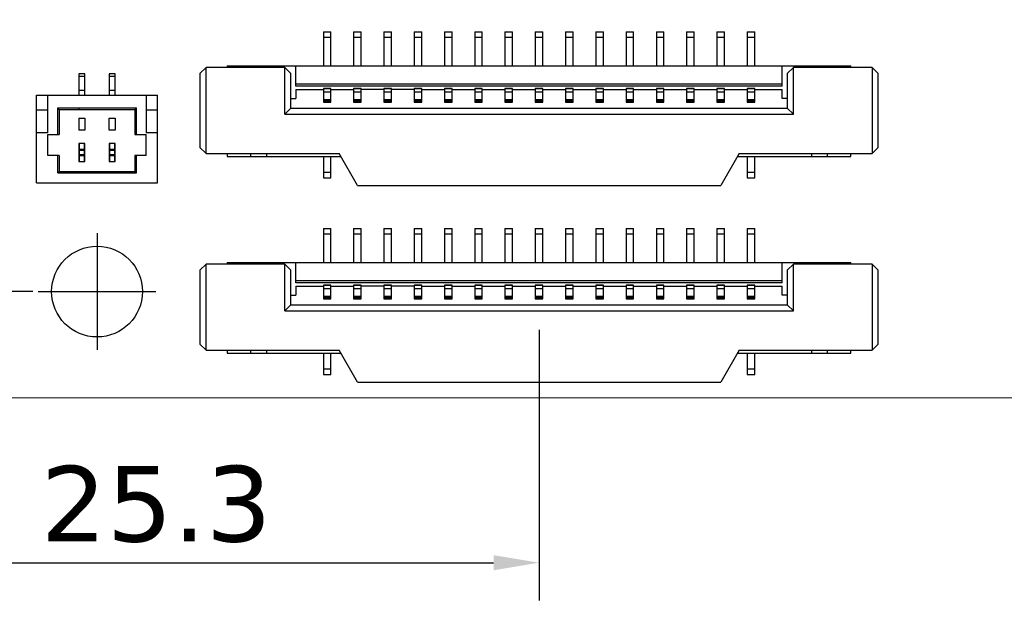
# Model space of a CAD drawing. Header units: millimetres. Extents: x 344 to 479, y 172 to 285.
# Tile 7 of 22: x 367 to 400, y 210 to 230. Entities that reach past the tile are written whole.
import ezdxf

# ---------------------------------------------------------------- set-up
doc = ezdxf.new("R2010")
doc.units = ezdxf.units.MM
doc.header["$LTSCALE"] = 30.734
doc.header["$PDMODE"] = 3
doc.header["$PDSIZE"] = 0.3125
doc.linetypes.add('CENTER', pattern=[0.6, 0.375, -0.075, 0.075, -0.075])
doc.layers.get('0').update_dxf_attribs({"linetype": 'CONTINUOUS'})
doc.layers.get('Defpoints').update_dxf_attribs({"linetype": 'CONTINUOUS'})
doc.layers.add('dim', color=6, linetype='CONTINUOUS', lineweight=9)
doc.styles.add('Verdana', font='verdana.ttf', dxfattribs={"height": 2.5})
doc.dimstyles.new('aaaaaaaa 3.0', dxfattribs={"dimtxt": 2.5, "dimasz": 1.5, "dimexe": 1.25, "dimexo": 0.625, "dimtad": 1, "dimdec": 1, "dimzin": 9, "dimdsep": 46, "dimtxsty": 'Verdana', "dimcen": 0, "dimazin": 0, "dimtfac": 1, "dimtofl": 0, "dimtmove": 0, "dimatfit": 3, "dimfxl": 1, "dimlwd": 25, "dimlwe": 25, "dimarcsym": 0})

# ---------------------------------------------------------------- blocks, each defined once
blk = doc.blocks.new('*D35')
at = {"layer": 'Defpoints', "color": 0}
for p in [(368.104, 268.797), (354.06, 220.797), (368.104, 220.797)]:
    blk.add_point(p, dxfattribs=at)
at = {"layer": 'dim', "color": 0, "lineweight": 25}
for p, q in [((367.479, 268.797), (352.81, 268.797)), ((354.06, 267.297), (354.06, 222.297)), ((367.479, 220.797), (352.81, 220.797))]:
    blk.add_line(p, q, dxfattribs=at)
at = {"layer": 'dim', "color": 0}
for points in [[(354.31, 267.297), (353.81, 267.297), (354.06, 268.797)], [(353.81, 222.297), (354.31, 222.297), (354.06, 220.797)]]:
    blk.add_solid(points, dxfattribs=at)
at = {"layer": 'dim', "color": 0, "insert": (352.128, 244.797), "char_height": 2.5, "attachment_point": 5, "rotation": 90, "style": 'Verdana'}
blk.add_mtext('48', dxfattribs=at)
blk = doc.blocks.new('*D45')
at = {"layer": 'Defpoints', "color": 0}
for p in [(358.913, 219.101), (414.554, 217.097), (414.554, 206.136)]:
    blk.add_point(p, dxfattribs=at)
at = {"layer": 'dim', "color": 0, "lineweight": 25}
for p, q in [((358.913, 218.476), (358.913, 204.886)), ((414.554, 216.472), (414.554, 204.886)), ((360.413, 206.136), (413.054, 206.136))]:
    blk.add_line(p, q, dxfattribs=at)
at = {"layer": 'dim', "color": 0}
for points in [[(360.413, 206.386), (360.413, 205.886), (358.913, 206.136)], [(413.054, 205.886), (413.054, 206.386), (414.554, 206.136)]]:
    blk.add_solid(points, dxfattribs=at)
at = {"layer": 'dim', "color": 0, "insert": (386.734, 208.06), "char_height": 2.5, "attachment_point": 5, "style": 'Verdana'}
blk.add_mtext('55.6', dxfattribs=at)
blk = doc.blocks.new('*D47')
at = {"layer": 'Defpoints', "color": 0}
for p in [(384.204, 220.157), (358.913, 219.101), (384.204, 211.836)]:
    blk.add_point(p, dxfattribs=at)
at = {"layer": 'dim', "color": 0, "lineweight": 25}
for p, q in [((384.204, 219.532), (384.204, 210.586)), ((358.913, 218.476), (358.913, 210.586)), ((360.413, 211.836), (382.704, 211.836))]:
    blk.add_line(p, q, dxfattribs=at)
at = {"layer": 'dim', "color": 0}
for points in [[(360.413, 212.086), (360.413, 211.586), (358.913, 211.836)], [(382.704, 211.586), (382.704, 212.086), (384.204, 211.836)]]:
    blk.add_solid(points, dxfattribs=at)
at = {"layer": 'dim', "color": 0, "insert": (371.559, 213.763), "char_height": 2.5, "attachment_point": 5, "style": 'Verdana'}
blk.add_mtext('25.3', dxfattribs=at)

msp = doc.modelspace()

# ---------------------------------------------------------------- linework, layer by layer
at = {"color": 7, "linetype": 'Continuous'}
for p, q in [((377.079, 229.379), (377.079, 228.257)), ((377.079, 229.379), (377.329, 229.379)), ((377.329, 228.257), (377.329, 229.379)), ((378.079, 229.379), (378.079, 228.257)), ((378.079, 229.379), (378.329, 229.379)), ((378.329, 228.257), (378.329, 229.379)), ((379.079, 229.379), (379.079, 228.257)), ((379.079, 229.379), (379.329, 229.379)), ((379.329, 228.257), (379.329, 229.379)), ((380.079, 229.379), (380.329, 229.379)), ((380.079, 229.379), (380.079, 228.257)), ((380.329, 228.257), (380.329, 229.379)), ((381.079, 229.379), (381.329, 229.379)), ((381.079, 229.379), (381.079, 228.257)), ((381.329, 228.257), (381.329, 229.379)), ((382.079, 229.379), (382.329, 229.379)), ((382.079, 229.379), (382.079, 228.257)), ((382.329, 228.257), (382.329, 229.379)), ((383.079, 229.379), (383.329, 229.379)), ((383.079, 229.379), (383.079, 228.257)), ((383.329, 228.257), (383.329, 229.379)), ((384.079, 229.379), (384.329, 229.379)), ((384.079, 229.379), (384.079, 228.257)), ((384.329, 228.257), (384.329, 229.379)), ((385.079, 229.379), (385.329, 229.379)), ((385.079, 229.379), (385.079, 228.257)), ((385.329, 228.257), (385.329, 229.379)), ((386.079, 229.379), (386.329, 229.379)), ((386.079, 229.379), (386.079, 228.257)), ((386.329, 228.257), (386.329, 229.379)), ((387.079, 229.379), (387.329, 229.379)), ((387.079, 229.379), (387.079, 228.257)), ((387.329, 228.257), (387.329, 229.379)), ((388.079, 229.379), (388.329, 229.379)), ((388.079, 229.379), (388.079, 228.257)), ((388.329, 228.257), (388.329, 229.379)), ((389.079, 229.379), (389.329, 229.379)), ((389.079, 229.379), (389.079, 228.257)), ((389.329, 228.257), (389.329, 229.379)), ((390.079, 229.379), (390.329, 229.379)), ((390.079, 229.379), (390.079, 228.257)), ((390.329, 228.257), (390.329, 229.379)), ((391.079, 229.379), (391.329, 229.379)), ((391.079, 229.379), (391.079, 228.257)), ((391.329, 228.257), (391.329, 229.379)), ((377.079, 229.206), (377.329, 229.206)), ((378.079, 229.206), (378.329, 229.206)), ((379.079, 229.206), (379.329, 229.206)), ((380.079, 229.206), (380.329, 229.206)), ((381.079, 229.206), (381.329, 229.206)), ((382.079, 229.206), (382.329, 229.206)), ((383.079, 229.206), (383.329, 229.206)), ((384.079, 229.206), (384.329, 229.206)), ((385.079, 229.206), (385.329, 229.206)), ((386.079, 229.206), (386.329, 229.206)), ((387.079, 229.206), (387.329, 229.206)), ((388.079, 229.206), (388.329, 229.206)), ((389.079, 229.206), (389.329, 229.206)), ((390.079, 229.206), (390.329, 229.206)), ((391.079, 229.206), (391.329, 229.206)), ((369.004, 227.992), (369.004, 227.292)), ((369.204, 227.992), (369.004, 227.992)), ((369.204, 227.292), (369.204, 227.992)), ((370.004, 227.992), (370.004, 227.292)), ((370.204, 227.992), (370.004, 227.992)), ((370.204, 227.292), (370.204, 227.992)), ((373.204, 228.207), (373.004, 228.007)), ((373.004, 228.007), (373.004, 225.557)), ((373.204, 225.357), (373.204, 228.207)), ((375.804, 228.207), (373.204, 228.207)), ((373.904, 228.257), (373.904, 228.207)), ((373.904, 228.257), (394.504, 228.257)), ((374.684, 228.207), (374.684, 228.257)), ((375.204, 228.207), (375.204, 228.257)), ((376.004, 228.007), (375.804, 228.207)), ((375.804, 226.657), (375.804, 228.207)), ((376.004, 226.857), (376.004, 228.007)), ((376.174, 227.582), (376.174, 228.257)), ((392.234, 227.582), (392.234, 228.257)), ((392.404, 228.007), (392.604, 228.207)), ((392.404, 228.007), (392.404, 226.857)), ((395.204, 228.207), (392.604, 228.207)), ((392.604, 226.657), (392.604, 228.207)), ((393.204, 228.257), (393.204, 228.207)), ((393.724, 228.257), (393.724, 228.207)), ((394.504, 228.207), (394.504, 228.257)), ((395.404, 228.007), (395.204, 228.207)), ((395.204, 228.207), (395.204, 225.357)), ((395.404, 225.557), (395.404, 228.007)), ((369.004, 227.917), (369.204, 227.917)), ((370.004, 227.917), (370.204, 227.917)), ((369.204, 227.442), (369.004, 227.442)), ((370.204, 227.442), (370.004, 227.442)), ((392.234, 227.657), (376.174, 227.657)), ((392.234, 227.582), (376.174, 227.582)), ((376.174, 227.478), (376.174, 227.178)), ((376.174, 227.478), (377.079, 227.478)), ((377.079, 227.512), (377.079, 227.055)), ((377.329, 227.512), (377.079, 227.512)), ((377.329, 227.494), (377.079, 227.494)), ((377.079, 227.403), (377.329, 227.403)), ((377.329, 227.055), (377.329, 227.512)), ((377.329, 227.478), (378.079, 227.478)), ((378.079, 227.512), (378.079, 227.055)), ((378.329, 227.512), (378.079, 227.512)), ((378.329, 227.494), (378.079, 227.494)), ((378.079, 227.403), (378.329, 227.403)), ((378.329, 227.055), (378.329, 227.512)), ((379.079, 227.478), (378.329, 227.478)), ((379.079, 227.512), (379.079, 227.055)), ((379.329, 227.512), (379.079, 227.512)), ((379.329, 227.494), (379.079, 227.494)), ((379.079, 227.403), (379.329, 227.403)), ((379.329, 227.055), (379.329, 227.512)), ((380.079, 227.478), (379.329, 227.478)), ((380.329, 227.512), (380.079, 227.512)), ((380.079, 227.512), (380.079, 227.055)), ((380.329, 227.494), (380.079, 227.494)), ((380.079, 227.403), (380.329, 227.403)), ((380.329, 227.055), (380.329, 227.512)), ((380.329, 227.478), (381.079, 227.478)), ((381.329, 227.512), (381.079, 227.512)), ((381.079, 227.512), (381.079, 227.055)), ((381.329, 227.494), (381.079, 227.494)), ((381.079, 227.403), (381.329, 227.403)), ((381.329, 227.055), (381.329, 227.512)), ((381.329, 227.478), (382.079, 227.478)), ((382.329, 227.512), (382.079, 227.512)), ((382.079, 227.512), (382.079, 227.055)), ((382.329, 227.494), (382.079, 227.494)), ((382.079, 227.403), (382.329, 227.403)), ((382.329, 227.055), (382.329, 227.512)), ((382.329, 227.478), (383.079, 227.478)), ((383.329, 227.512), (383.079, 227.512)), ((383.079, 227.512), (383.079, 227.055)), ((383.329, 227.494), (383.079, 227.494)), ((383.079, 227.403), (383.329, 227.403)), ((383.329, 227.055), (383.329, 227.512)), ((383.329, 227.478), (384.079, 227.478)), ((384.329, 227.512), (384.079, 227.512)), ((384.079, 227.512), (384.079, 227.055)), ((384.329, 227.494), (384.079, 227.494)), ((384.079, 227.403), (384.329, 227.403)), ((384.329, 227.055), (384.329, 227.512)), ((384.329, 227.478), (385.079, 227.478)), ((385.329, 227.512), (385.079, 227.512)), ((385.079, 227.512), (385.079, 227.055)), ((385.329, 227.494), (385.079, 227.494)), ((385.079, 227.403), (385.329, 227.403)), ((385.329, 227.055), (385.329, 227.512)), ((385.329, 227.478), (386.079, 227.478)), ((386.329, 227.512), (386.079, 227.512)), ((386.079, 227.512), (386.079, 227.055)), ((386.329, 227.494), (386.079, 227.494)), ((386.079, 227.403), (386.329, 227.403)), ((386.329, 227.055), (386.329, 227.512)), ((386.329, 227.478), (387.079, 227.478)), ((387.329, 227.512), (387.079, 227.512)), ((387.079, 227.512), (387.079, 227.055)), ((387.329, 227.494), (387.079, 227.494)), ((387.079, 227.403), (387.329, 227.403)), ((387.329, 227.055), (387.329, 227.512)), ((387.329, 227.478), (388.079, 227.478)), ((388.329, 227.512), (388.079, 227.512)), ((388.079, 227.512), (388.079, 227.055)), ((388.329, 227.494), (388.079, 227.494)), ((388.079, 227.403), (388.329, 227.403)), ((388.329, 227.055), (388.329, 227.512)), ((388.329, 227.478), (389.079, 227.478)), ((389.329, 227.512), (389.079, 227.512)), ((389.079, 227.512), (389.079, 227.055)), ((389.329, 227.494), (389.079, 227.494)), ((389.079, 227.403), (389.329, 227.403)), ((389.329, 227.055), (389.329, 227.512)), ((389.329, 227.478), (390.079, 227.478)), ((390.329, 227.512), (390.079, 227.512)), ((390.079, 227.512), (390.079, 227.055)), ((390.329, 227.494), (390.079, 227.494)), ((390.079, 227.403), (390.329, 227.403)), ((390.329, 227.055), (390.329, 227.512)), ((390.329, 227.478), (391.079, 227.478)), ((391.329, 227.512), (391.079, 227.512)), ((391.079, 227.512), (391.079, 227.055)), ((391.329, 227.494), (391.079, 227.494)), ((391.079, 227.403), (391.329, 227.403)), ((391.329, 227.055), (391.329, 227.512)), ((391.329, 227.478), (392.234, 227.478)), ((392.234, 227.178), (392.234, 227.478)), ((367.604, 224.392), (367.604, 227.292)), ((367.604, 227.292), (371.604, 227.292)), ((367.979, 226.042), (367.979, 227.292)), ((371.229, 227.292), (371.229, 226.042)), ((371.604, 224.392), (371.604, 227.292)), ((376.004, 227.178), (376.174, 227.178)), ((377.329, 227.138), (377.079, 227.138)), ((377.079, 227.1), (377.329, 227.1)), ((377.329, 227.092), (377.079, 227.092)), ((377.079, 227.055), (377.329, 227.055)), ((378.329, 227.138), (378.079, 227.138)), ((378.079, 227.1), (378.329, 227.1)), ((378.329, 227.092), (378.079, 227.092)), ((378.079, 227.055), (378.329, 227.055)), ((379.329, 227.138), (379.079, 227.138)), ((379.079, 227.1), (379.329, 227.1)), ((379.329, 227.092), (379.079, 227.092)), ((379.079, 227.055), (379.329, 227.055)), ((380.329, 227.138), (380.079, 227.138)), ((380.079, 227.1), (380.329, 227.1)), ((380.329, 227.092), (380.079, 227.092)), ((380.079, 227.055), (380.329, 227.055)), ((381.329, 227.138), (381.079, 227.138)), ((381.079, 227.1), (381.329, 227.1)), ((381.329, 227.092), (381.079, 227.092)), ((381.079, 227.055), (381.329, 227.055)), ((382.329, 227.138), (382.079, 227.138)), ((382.079, 227.1), (382.329, 227.1)), ((382.329, 227.092), (382.079, 227.092)), ((382.079, 227.055), (382.329, 227.055)), ((383.329, 227.138), (383.079, 227.138)), ((383.079, 227.1), (383.329, 227.1)), ((383.329, 227.092), (383.079, 227.092)), ((383.079, 227.055), (383.329, 227.055)), ((384.329, 227.138), (384.079, 227.138)), ((384.079, 227.1), (384.329, 227.1)), ((384.329, 227.092), (384.079, 227.092)), ((384.079, 227.055), (384.329, 227.055)), ((385.329, 227.138), (385.079, 227.138)), ((385.079, 227.1), (385.329, 227.1)), ((385.329, 227.092), (385.079, 227.092)), ((385.079, 227.055), (385.329, 227.055)), ((386.329, 227.138), (386.079, 227.138)), ((386.079, 227.1), (386.329, 227.1)), ((386.329, 227.092), (386.079, 227.092)), ((386.079, 227.055), (386.329, 227.055)), ((387.329, 227.138), (387.079, 227.138)), ((387.079, 227.1), (387.329, 227.1)), ((387.329, 227.092), (387.079, 227.092)), ((387.079, 227.055), (387.329, 227.055)), ((388.329, 227.138), (388.079, 227.138)), ((388.079, 227.1), (388.329, 227.1)), ((388.329, 227.092), (388.079, 227.092)), ((388.079, 227.055), (388.329, 227.055)), ((389.329, 227.138), (389.079, 227.138)), ((389.079, 227.1), (389.329, 227.1)), ((389.329, 227.092), (389.079, 227.092)), ((389.079, 227.055), (389.329, 227.055)), ((390.329, 227.138), (390.079, 227.138)), ((390.079, 227.1), (390.329, 227.1)), ((390.329, 227.092), (390.079, 227.092)), ((390.079, 227.055), (390.329, 227.055)), ((391.329, 227.138), (391.079, 227.138)), ((391.079, 227.1), (391.329, 227.1)), ((391.329, 227.092), (391.079, 227.092)), ((391.079, 227.055), (391.329, 227.055)), ((392.404, 227.178), (392.234, 227.178)), ((367.979, 226.792), (367.604, 226.792)), ((368.354, 226.817), (368.304, 226.867)), ((368.304, 225.992), (368.304, 226.867)), ((368.304, 226.867), (370.904, 226.867)), ((368.354, 226.817), (368.354, 225.992)), ((368.354, 226.817), (370.854, 226.817)), ((369.004, 226.867), (369.004, 226.817)), ((370.904, 226.867), (370.854, 226.817)), ((370.854, 226.817), (370.854, 225.992)), ((370.904, 225.992), (370.904, 226.867)), ((371.604, 226.792), (371.229, 226.792)), ((375.804, 226.657), (376.004, 226.857)), ((376.004, 226.857), (392.404, 226.857)), ((392.604, 226.657), (392.404, 226.857)), ((369.004, 226.53), (369.204, 226.53)), ((369.004, 226.53), (369.004, 226.13)), ((369.204, 226.53), (369.204, 226.13)), ((370.004, 226.13), (370.004, 226.53)), ((370.004, 226.53), (370.204, 226.53)), ((370.204, 226.53), (370.204, 226.13)), ((375.804, 226.657), (392.604, 226.657)), ((367.979, 226.042), (367.604, 226.042)), ((369.204, 226.13), (369.004, 226.13)), ((370.204, 226.13), (370.004, 226.13)), ((371.604, 226.042), (371.229, 226.042)), ((367.979, 225.292), (367.979, 225.992)), ((367.979, 225.992), (368.354, 225.992)), ((370.854, 225.992), (371.229, 225.992)), ((371.229, 225.292), (371.229, 225.992)), ((369.204, 225.692), (369.004, 225.692)), ((369.004, 225.692), (369.004, 225.092)), ((369.004, 225.47), (369.204, 225.47)), ((369.029, 225.092), (369.029, 225.692)), ((369.179, 225.494), (369.029, 225.494)), ((369.179, 225.692), (369.179, 225.092)), ((369.204, 225.092), (369.204, 225.692)), ((370.004, 225.692), (370.004, 225.092)), ((370.204, 225.692), (370.004, 225.692)), ((370.004, 225.47), (370.204, 225.47)), ((370.029, 225.092), (370.029, 225.692)), ((370.179, 225.494), (370.029, 225.494)), ((370.179, 225.692), (370.179, 225.092)), ((370.204, 225.092), (370.204, 225.692)), ((373.004, 225.557), (373.204, 225.357)), ((395.204, 225.357), (395.404, 225.557)), ((368.354, 225.292), (367.979, 225.292)), ((368.304, 224.717), (368.304, 225.292)), ((368.354, 225.292), (368.354, 224.767)), ((369.204, 225.315), (369.004, 225.315)), ((369.004, 225.092), (369.204, 225.092)), ((369.029, 225.29), (369.179, 225.29)), ((370.204, 225.315), (370.004, 225.315)), ((370.004, 225.092), (370.204, 225.092)), ((370.029, 225.29), (370.179, 225.29)), ((370.854, 225.292), (370.854, 224.767)), ((371.229, 225.292), (370.854, 225.292)), ((370.904, 224.717), (370.904, 225.292)), ((373.204, 225.357), (377.598, 225.357)), ((373.904, 225.357), (373.904, 225.257)), ((373.904, 225.257), (377.655, 225.257)), ((374.684, 225.257), (374.684, 225.357)), ((375.204, 225.357), (375.204, 225.257)), ((377.079, 225.257), (377.079, 224.557)), ((377.329, 224.557), (377.329, 225.257)), ((378.204, 224.307), (377.598, 225.357)), ((390.81, 225.357), (390.204, 224.307)), ((390.752, 225.257), (394.504, 225.257)), ((390.81, 225.357), (395.204, 225.357)), ((391.079, 225.257), (391.079, 224.557)), ((391.329, 224.557), (391.329, 225.257)), ((393.204, 225.357), (393.204, 225.257)), ((393.724, 225.357), (393.724, 225.257)), ((394.504, 225.257), (394.504, 225.357)), ((368.304, 224.717), (368.354, 224.767)), ((368.354, 224.767), (370.854, 224.767)), ((369.004, 224.767), (369.004, 224.717)), ((370.854, 224.767), (370.904, 224.717)), ((368.304, 224.717), (370.904, 224.717)), ((377.329, 224.73), (377.079, 224.73)), ((377.079, 224.557), (377.329, 224.557)), ((391.329, 224.73), (391.079, 224.73)), ((391.079, 224.557), (391.329, 224.557)), ((367.604, 224.392), (371.604, 224.392)), ((378.204, 224.307), (390.204, 224.307)), ((377.079, 222.879), (377.329, 222.879)), ((377.079, 222.879), (377.079, 221.757)), ((377.329, 221.757), (377.329, 222.879)), ((378.079, 222.879), (378.329, 222.879)), ((378.079, 222.879), (378.079, 221.757)), ((378.329, 221.757), (378.329, 222.879)), ((379.079, 222.879), (379.329, 222.879)), ((379.079, 222.879), (379.079, 221.757)), ((379.329, 221.757), (379.329, 222.879)), ((380.079, 222.879), (380.329, 222.879)), ((380.079, 222.879), (380.079, 221.757)), ((380.329, 221.757), (380.329, 222.879)), ((381.079, 222.879), (381.329, 222.879)), ((381.079, 222.879), (381.079, 221.757)), ((381.329, 221.757), (381.329, 222.879)), ((382.079, 222.879), (382.329, 222.879)), ((382.079, 222.879), (382.079, 221.757)), ((382.329, 221.757), (382.329, 222.879)), ((383.079, 222.879), (383.329, 222.879)), ((383.079, 222.879), (383.079, 221.757)), ((383.329, 221.757), (383.329, 222.879)), ((384.079, 222.879), (384.329, 222.879)), ((384.079, 222.879), (384.079, 221.757)), ((384.329, 221.757), (384.329, 222.879)), ((385.079, 222.879), (385.329, 222.879)), ((385.079, 222.879), (385.079, 221.757)), ((385.329, 221.757), (385.329, 222.879)), ((386.079, 222.879), (386.329, 222.879)), ((386.079, 222.879), (386.079, 221.757)), ((386.329, 221.757), (386.329, 222.879)), ((387.079, 222.879), (387.329, 222.879)), ((387.079, 222.879), (387.079, 221.757)), ((387.329, 221.757), (387.329, 222.879)), ((388.079, 222.879), (388.329, 222.879)), ((388.079, 222.879), (388.079, 221.757)), ((388.329, 221.757), (388.329, 222.879)), ((389.079, 222.879), (389.329, 222.879)), ((389.079, 222.879), (389.079, 221.757)), ((389.329, 221.757), (389.329, 222.879)), ((390.079, 222.879), (390.329, 222.879)), ((390.079, 222.879), (390.079, 221.757)), ((390.329, 221.757), (390.329, 222.879)), ((391.079, 222.879), (391.329, 222.879)), ((391.079, 222.879), (391.079, 221.757)), ((391.329, 221.757), (391.329, 222.879)), ((377.079, 222.706), (377.329, 222.706)), ((378.079, 222.706), (378.329, 222.706)), ((379.079, 222.706), (379.329, 222.706)), ((380.079, 222.706), (380.329, 222.706)), ((381.079, 222.706), (381.329, 222.706)), ((382.079, 222.706), (382.329, 222.706)), ((383.079, 222.706), (383.329, 222.706)), ((384.079, 222.706), (384.329, 222.706)), ((385.079, 222.706), (385.329, 222.706)), ((386.079, 222.706), (386.329, 222.706)), ((387.079, 222.706), (387.329, 222.706)), ((388.079, 222.706), (388.329, 222.706)), ((389.079, 222.706), (389.329, 222.706)), ((390.079, 222.706), (390.329, 222.706)), ((391.079, 222.706), (391.329, 222.706)), ((373.204, 221.707), (373.004, 221.507)), ((373.004, 221.507), (373.004, 219.057)), ((373.204, 218.857), (373.204, 221.707)), ((375.804, 221.707), (373.204, 221.707)), ((373.904, 221.757), (394.504, 221.757)), ((373.904, 221.757), (373.904, 221.707)), ((374.684, 221.707), (374.684, 221.757)), ((375.204, 221.707), (375.204, 221.757)), ((376.004, 221.507), (375.804, 221.707)), ((375.804, 220.157), (375.804, 221.707)), ((376.004, 220.357), (376.004, 221.507)), ((376.174, 221.082), (376.174, 221.757)), ((392.234, 221.082), (392.234, 221.757)), ((392.404, 221.507), (392.604, 221.707)), ((392.404, 221.507), (392.404, 220.357)), ((395.204, 221.707), (392.604, 221.707)), ((392.604, 220.157), (392.604, 221.707)), ((393.204, 221.757), (393.204, 221.707)), ((393.724, 221.757), (393.724, 221.707)), ((394.504, 221.707), (394.504, 221.757)), ((395.404, 221.507), (395.204, 221.707)), ((395.204, 221.707), (395.204, 218.857)), ((395.404, 219.057), (395.404, 221.507)), ((392.234, 221.157), (376.174, 221.157)), ((392.234, 221.082), (376.174, 221.082)), ((376.174, 220.978), (377.079, 220.978)), ((376.174, 220.978), (376.174, 220.678)), ((377.329, 221.012), (377.079, 221.012)), ((377.079, 221.012), (377.079, 220.555)), ((377.329, 220.994), (377.079, 220.994)), ((377.079, 220.903), (377.329, 220.903)), ((377.329, 220.555), (377.329, 221.012)), ((377.329, 220.978), (378.079, 220.978)), ((378.329, 221.012), (378.079, 221.012)), ((378.079, 221.012), (378.079, 220.555)), ((378.329, 220.994), (378.079, 220.994)), ((378.079, 220.903), (378.329, 220.903)), ((378.329, 220.555), (378.329, 221.012)), ((379.079, 220.978), (378.329, 220.978)), ((379.329, 221.012), (379.079, 221.012)), ((379.079, 221.012), (379.079, 220.555)), ((379.329, 220.994), (379.079, 220.994)), ((379.079, 220.903), (379.329, 220.903)), ((379.329, 220.555), (379.329, 221.012)), ((380.079, 220.978), (379.329, 220.978)), ((380.329, 221.012), (380.079, 221.012)), ((380.079, 221.012), (380.079, 220.555)), ((380.329, 220.994), (380.079, 220.994)), ((380.079, 220.903), (380.329, 220.903)), ((380.329, 220.555), (380.329, 221.012)), ((380.329, 220.978), (381.079, 220.978)), ((381.329, 221.012), (381.079, 221.012)), ((381.079, 221.012), (381.079, 220.555)), ((381.329, 220.994), (381.079, 220.994)), ((381.079, 220.903), (381.329, 220.903)), ((381.329, 220.555), (381.329, 221.012)), ((381.329, 220.978), (382.079, 220.978)), ((382.329, 221.012), (382.079, 221.012)), ((382.079, 221.012), (382.079, 220.555)), ((382.329, 220.994), (382.079, 220.994)), ((382.079, 220.903), (382.329, 220.903)), ((382.329, 220.555), (382.329, 221.012)), ((382.329, 220.978), (383.079, 220.978)), ((383.329, 221.012), (383.079, 221.012)), ((383.079, 221.012), (383.079, 220.555)), ((383.329, 220.994), (383.079, 220.994)), ((383.079, 220.903), (383.329, 220.903)), ((383.329, 220.555), (383.329, 221.012)), ((383.329, 220.978), (384.079, 220.978)), ((384.329, 221.012), (384.079, 221.012)), ((384.079, 221.012), (384.079, 220.555)), ((384.329, 220.994), (384.079, 220.994)), ((384.079, 220.903), (384.329, 220.903)), ((384.329, 220.555), (384.329, 221.012)), ((384.329, 220.978), (385.079, 220.978)), ((385.329, 221.012), (385.079, 221.012)), ((385.079, 221.012), (385.079, 220.555)), ((385.329, 220.994), (385.079, 220.994)), ((385.079, 220.903), (385.329, 220.903)), ((385.329, 220.555), (385.329, 221.012)), ((385.329, 220.978), (386.079, 220.978)), ((386.329, 221.012), (386.079, 221.012)), ((386.079, 221.012), (386.079, 220.555)), ((386.329, 220.994), (386.079, 220.994)), ((386.079, 220.903), (386.329, 220.903)), ((386.329, 220.555), (386.329, 221.012)), ((386.329, 220.978), (387.079, 220.978)), ((387.329, 221.012), (387.079, 221.012)), ((387.079, 221.012), (387.079, 220.555)), ((387.329, 220.994), (387.079, 220.994)), ((387.079, 220.903), (387.329, 220.903)), ((387.329, 220.555), (387.329, 221.012)), ((387.329, 220.978), (388.079, 220.978)), ((388.329, 221.012), (388.079, 221.012)), ((388.079, 221.012), (388.079, 220.555)), ((388.329, 220.994), (388.079, 220.994)), ((388.079, 220.903), (388.329, 220.903)), ((388.329, 220.555), (388.329, 221.012)), ((388.329, 220.978), (389.079, 220.978)), ((389.329, 221.012), (389.079, 221.012)), ((389.079, 221.012), (389.079, 220.555)), ((389.329, 220.994), (389.079, 220.994)), ((389.079, 220.903), (389.329, 220.903)), ((389.329, 220.555), (389.329, 221.012)), ((389.329, 220.978), (390.079, 220.978)), ((390.329, 221.012), (390.079, 221.012)), ((390.079, 221.012), (390.079, 220.555)), ((390.329, 220.994), (390.079, 220.994)), ((390.079, 220.903), (390.329, 220.903)), ((390.329, 220.555), (390.329, 221.012)), ((390.329, 220.978), (391.079, 220.978)), ((391.329, 221.012), (391.079, 221.012)), ((391.079, 221.012), (391.079, 220.555)), ((391.329, 220.994), (391.079, 220.994)), ((391.079, 220.903), (391.329, 220.903)), ((391.329, 220.555), (391.329, 221.012)), ((391.329, 220.978), (392.234, 220.978)), ((392.234, 220.678), (392.234, 220.978)), ((376.004, 220.678), (376.174, 220.678)), ((377.329, 220.638), (377.079, 220.638)), ((377.079, 220.6), (377.329, 220.6)), ((377.329, 220.592), (377.079, 220.592)), ((377.079, 220.555), (377.329, 220.555)), ((378.329, 220.638), (378.079, 220.638)), ((378.079, 220.6), (378.329, 220.6)), ((378.329, 220.592), (378.079, 220.592)), ((378.079, 220.555), (378.329, 220.555)), ((379.329, 220.638), (379.079, 220.638)), ((379.079, 220.6), (379.329, 220.6)), ((379.329, 220.592), (379.079, 220.592)), ((379.079, 220.555), (379.329, 220.555)), ((380.329, 220.638), (380.079, 220.638)), ((380.079, 220.6), (380.329, 220.6)), ((380.329, 220.592), (380.079, 220.592)), ((380.079, 220.555), (380.329, 220.555)), ((381.329, 220.638), (381.079, 220.638)), ((381.079, 220.6), (381.329, 220.6)), ((381.329, 220.592), (381.079, 220.592)), ((381.079, 220.555), (381.329, 220.555)), ((382.329, 220.638), (382.079, 220.638)), ((382.079, 220.6), (382.329, 220.6)), ((382.329, 220.592), (382.079, 220.592)), ((382.079, 220.555), (382.329, 220.555)), ((383.329, 220.638), (383.079, 220.638)), ((383.079, 220.6), (383.329, 220.6)), ((383.329, 220.592), (383.079, 220.592)), ((383.079, 220.555), (383.329, 220.555)), ((384.329, 220.638), (384.079, 220.638)), ((384.079, 220.6), (384.329, 220.6)), ((384.329, 220.592), (384.079, 220.592)), ((384.079, 220.555), (384.329, 220.555)), ((385.329, 220.638), (385.079, 220.638)), ((385.079, 220.6), (385.329, 220.6)), ((385.329, 220.592), (385.079, 220.592)), ((385.079, 220.555), (385.329, 220.555)), ((386.329, 220.638), (386.079, 220.638)), ((386.079, 220.6), (386.329, 220.6)), ((386.329, 220.592), (386.079, 220.592)), ((386.079, 220.555), (386.329, 220.555)), ((387.329, 220.638), (387.079, 220.638)), ((387.079, 220.6), (387.329, 220.6)), ((387.329, 220.592), (387.079, 220.592)), ((387.079, 220.555), (387.329, 220.555)), ((388.329, 220.638), (388.079, 220.638)), ((388.079, 220.6), (388.329, 220.6)), ((388.329, 220.592), (388.079, 220.592)), ((388.079, 220.555), (388.329, 220.555)), ((389.329, 220.638), (389.079, 220.638)), ((389.079, 220.6), (389.329, 220.6)), ((389.329, 220.592), (389.079, 220.592)), ((389.079, 220.555), (389.329, 220.555)), ((390.329, 220.638), (390.079, 220.638)), ((390.079, 220.6), (390.329, 220.6)), ((390.329, 220.592), (390.079, 220.592)), ((390.079, 220.555), (390.329, 220.555)), ((391.329, 220.638), (391.079, 220.638)), ((391.079, 220.6), (391.329, 220.6)), ((391.329, 220.592), (391.079, 220.592)), ((391.079, 220.555), (391.329, 220.555)), ((392.404, 220.678), (392.234, 220.678)), ((375.804, 220.157), (376.004, 220.357)), ((376.004, 220.357), (392.404, 220.357)), ((392.604, 220.157), (392.404, 220.357)), ((375.804, 220.157), (392.604, 220.157)), ((373.004, 219.057), (373.204, 218.857)), ((395.204, 218.857), (395.404, 219.057)), ((373.204, 218.857), (377.598, 218.857)), ((373.904, 218.857), (373.904, 218.757)), ((373.904, 218.757), (377.655, 218.757)), ((374.684, 218.757), (374.684, 218.857)), ((375.204, 218.857), (375.204, 218.757)), ((377.079, 218.757), (377.079, 218.057)), ((377.329, 218.057), (377.329, 218.757)), ((378.204, 217.807), (377.598, 218.857)), ((390.81, 218.857), (390.204, 217.807)), ((390.752, 218.757), (394.504, 218.757)), ((390.81, 218.857), (395.204, 218.857)), ((391.079, 218.757), (391.079, 218.057)), ((391.329, 218.057), (391.329, 218.757)), ((393.204, 218.857), (393.204, 218.757)), ((393.724, 218.857), (393.724, 218.757)), ((394.504, 218.757), (394.504, 218.857)), ((377.329, 218.23), (377.079, 218.23)), ((391.329, 218.23), (391.079, 218.23)), ((377.079, 218.057), (377.329, 218.057)), ((391.079, 218.057), (391.329, 218.057)), ((378.204, 217.807), (390.204, 217.807)), ((360.904, 217.297), (413.554, 217.289))]:
    msp.add_line(p, q, dxfattribs=at)
at = {"color": 1, "linetype": 'CENTER'}
for p, q in [((369.604, 222.727), (369.604, 218.868)), ((367.66, 220.797), (371.548, 220.797))]:
    msp.add_line(p, q, dxfattribs=at)
at = {"color": 7, "linetype": 'Continuous'}
msp.add_circle((369.604, 220.797), 1.5, dxfattribs=at)
for points, knots in [([(369.029, 225.494), (369.025, 225.494), (369.019, 225.493), (369.011, 225.488), (369.005, 225.479), (369.004, 225.473), (369.004, 225.47)], [0, 0, 0, 0, 0.250573, 0.500812, 0.750575, 1, 1, 1, 1]), ([(369.204, 225.47), (369.204, 225.473), (369.202, 225.479), (369.197, 225.488), (369.189, 225.493), (369.182, 225.494), (369.179, 225.494)], [0, 0, 0, 0, 0.249417, 0.499181, 0.749424, 1, 1, 1, 1]), ([(370.029, 225.494), (370.025, 225.494), (370.019, 225.493), (370.011, 225.488), (370.005, 225.479), (370.004, 225.473), (370.004, 225.47)], [0, 0, 0, 0, 0.250574, 0.500813, 0.750577, 1, 1, 1, 1]), ([(370.204, 225.47), (370.204, 225.473), (370.202, 225.479), (370.197, 225.488), (370.189, 225.493), (370.182, 225.494), (370.179, 225.494)], [0, 0, 0, 0, 0.249417, 0.499181, 0.749424, 1, 1, 1, 1]), ([(369.004, 225.315), (369.004, 225.311), (369.005, 225.305), (369.011, 225.297), (369.019, 225.291), (369.025, 225.29), (369.029, 225.29)], [0, 0, 0, 0, 0.249412, 0.499178, 0.749422, 1, 1, 1, 1]), ([(369.179, 225.29), (369.182, 225.29), (369.189, 225.291), (369.197, 225.297), (369.202, 225.305), (369.204, 225.311), (369.204, 225.315)], [0, 0, 0, 0, 0.250574, 0.500813, 0.750577, 1, 1, 1, 1]), ([(370.004, 225.315), (370.004, 225.311), (370.005, 225.305), (370.011, 225.297), (370.019, 225.291), (370.025, 225.29), (370.029, 225.29)], [0, 0, 0, 0, 0.249417, 0.499181, 0.749424, 1, 1, 1, 1]), ([(370.179, 225.29), (370.182, 225.29), (370.189, 225.291), (370.197, 225.297), (370.202, 225.305), (370.204, 225.311), (370.204, 225.315)], [0, 0, 0, 0, 0.250574, 0.500813, 0.750577, 1, 1, 1, 1])]:
    msp.add_open_spline(points, degree=3, knots=knots, dxfattribs=at)

# ---------------------------------------------------------------- dimensions: what is measured, and where the dimension line sits
at = {"layer": 'dim'}
dim = msp.add_linear_dim(base=(354.06, 220.797), p1=(368.104, 268.797), p2=(368.104, 220.797), angle=90, dimstyle='aaaaaaaa 3.0', dxfattribs=at)
dim.commit()
dim.dimension.update_dxf_attribs({"geometry": '*D35', "text_midpoint": (352.128, 244.797)})
dim = msp.add_linear_dim(base=(384.204, 211.836), p1=(358.913, 219.101), p2=(384.204, 220.157), dimstyle='aaaaaaaa 3.0', dxfattribs=at)
dim.commit()
dim.dimension.update_dxf_attribs({"geometry": '*D47', "text_midpoint": (371.559, 213.763)})
dim = msp.add_linear_dim(base=(414.554, 206.136), p1=(358.913, 219.101), p2=(414.554, 217.097), dimstyle='aaaaaaaa 3.0', dxfattribs=at)
dim.commit()
dim.dimension.update_dxf_attribs({"geometry": '*D45', "text_midpoint": (386.734, 206.136), "dimtype": 160})

doc.saveas('drawing.dxf')
